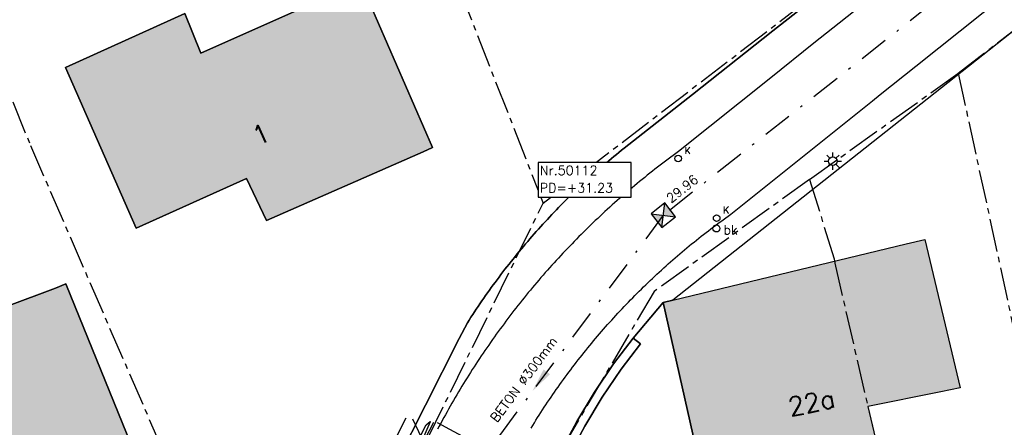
# Model space of a CAD drawing. Header units: metres. Extents: x 202952 to 203755, y 349031 to 349702.
# Tile 35 of 84: x 203191 to 203234, y 349393 to 349410. Entities that reach past the tile are written whole.
import ezdxf
from ezdxf.enums import TextEntityAlignment as Align

# ---------------------------------------------------------------- set-up
doc = ezdxf.new("R2010")
doc.units = ezdxf.units.M
doc.linetypes.add('1-200 CENTER', pattern=[4.28625, 2.8575, -0.47625, 0.47625, -0.47625])
doc.linetypes.add('1-200 DASHDOT', pattern=[2.54, 1.27, -0.635, 0, -0.635])
for name, color, linetype in [('bgt.onbegroeidterreindeel', 252, 'Continuous'), ('PH-BEST-BEBOUWING', 1, 'Continuous'), ('PH-BEST-BEBOUWING-ARCERING', 254, 'Continuous'), ('PH-BEST-BEGROEIIING', 252, 'Continuous'), ('PH-BEST-BRANDKRAAN', 6, 'Continuous'), ('PH-BEST-HUISNUMMER', 7, 'Continuous'), ('PH-BEST-KADASTRALE-GRENS', 240, '1-200 CENTER'), ('PH-BEST-KL-DATA_EUROFIBER', 115, '1-200 EUROFIBER'), ('PH-BEST-KL-DATA_GEBROERDES van donk', 115, '1-200 DATA'), ('PH-BEST-KL-DATA_KPN', 115, '1-200 TELEFONIE-KPN'), ('PH-BEST-KL-DATA_ZIGGO BV', 115, '1-200 ZIGGO'), ('PH-BEST-KL-LAAGSPANNING-ENEXIS', 115, '1-200 LAAGSPANNING'), ('PH-BEST-KOLK', 8, 'Continuous'), ('PH-BEST-LICHTMAST-HANDHAVENB', 6, 'Continuous'), ('PH-BEST-PUT-HANDHAVEN', 44, 'Continuous'), ('PH-BEST-RIO-HANDHAVEN-GEMENGD', 44, '1-200 DASHDOT'), ('PH-BEST-RIO-TEKST', 8, 'Continuous'), ('PH-BEST-RIO-TEKST-PUTTENSTAAT', 8, 'Continuous'), ('PH-BEST-RIO-TEKST-VLOEIVLAK', 8, 'Continuous'), ('PH-BEST-WEGDEEL', 254, 'Continuous')]:
    doc.layers.add(name, color=color, linetype=linetype)
doc.styles.add('RDL_MAATVOERING', font='romans.shx')
doc.styles.add('ROMANS', font='romans.shx')
doc.linetypes.add('1-200 DATA', pattern='A,1.5,-0.6,["DATA",ROMANS,S=0.24,R=0,X=-0.5,Y=-0.12],-0.3', length=2.4)
doc.linetypes.add('1-200 EUROFIBER', pattern='A,1.5,-0.6,["EURO",ROMANS,S=0.24,R=0,X=-0.5,Y=-0.12],-0.65', length=2.75)
doc.linetypes.add('1-200 LAAGSPANNING', pattern='A,1.5,-0.6,["LS",ROMANS,S=0.24,R=0,X=-0.45,Y=-0.12],-0.05', length=2.15)
doc.linetypes.add('1-200 TELEFONIE-KPN', pattern='A,1.5,-0.6,["KPN",ROMANS,S=0.24,R=0,X=-0.5,Y=-0.12],-0.3', length=2.4)
doc.linetypes.add('1-200 ZIGGO', pattern='A,1.5,-0.6,["ZIGGO",ROMANS,S=0.24,R=0,X=-0.5,Y=-0.12],-0.65', length=2.75)

# ---------------------------------------------------------------- blocks, each defined once
blk = doc.blocks.new('*U50')
blk.add_circle((0, 0), 0.142)
at = {"ltscale": 0.05, "style": 'ROMANS'}
blk.add_text('K', height=0.3, dxfattribs=at).set_placement((0.277, 0.195))
blk = doc.blocks.new('*U26')
h = blk.add_hatch(color=256)
h.paths.add_polyline_path([(0, 0), (-0.375, 0.375), (-0.375, -0.375)])
h.paths.add_polyline_path([(0.375, 0.375), (0, 0), (0.375, -0.375)])
for p, q in [((-0.375, -0.375), (0.375, 0.375)), ((-0.375, 0.375), (0.375, -0.375))]:
    blk.add_line(p, q)
blk.add_lwpolyline([(-0.375, -0.375), (0.375, -0.375), (0.375, 0.375), (-0.375, 0.375)], close=True)
blk = doc.blocks.new('Materialisatie')
blk.add_solid([(-1.04, 0.173), (-1.04, -0.173), (0, 0)])
at = {"style": 'ROMANS'}
blk.add_attdef('MATERIALISATIE', (-2.631, 0.657), '', height=0.4, dxfattribs=at)
blk = doc.blocks.new('Brandkraan')
blk.add_circle((0, 0), 0.15)
at = {"style": 'RDL_MAATVOERING'}
blk.add_text('bk', height=0.4, dxfattribs=at).set_placement((0.302, -0.254))
blk = doc.blocks.new('Puttenstaat bestaand')
blk.add_wipeout([(0, 0), (4, 0), (4, 1.5), (0, 1.5)])
blk.add_lwpolyline([(0, 0), (4, 0), (4, 1.5), (0, 1.5)], close=True)
at = {"style": 'ROMANS'}
for tag, p in [('NR', (0.066, 0.955)), ('PD', (0.066, 0.203))]:
    blk.add_attdef(tag, p, '', height=0.4, dxfattribs=at)
blk = doc.blocks.new('Lichtmast 2')
at = {"flags": 128}
for points in [[(-0.5, 0), (-0.25, 0)], [(-0.354, 0.354), (-0.177, 0.177)], [(0, 0.25), (0, 0.5)], [(0.177, 0.177), (0.354, 0.354)], [(0.25, 0), (0.5, 0)], [(-0.354, -0.354), (-0.177, -0.177)], [(0, -0.5), (0, -0.25)], [(0.177, -0.177), (0.354, -0.354)]]:
    blk.add_lwpolyline(points, dxfattribs=at)
blk.add_circle((0, 0), 0.25)

msp = doc.modelspace()

# ---------------------------------------------------------------- hatches: boundary and pattern name
at = {"layer": 'PH-BEST-BEBOUWING-ARCERING'}
h = msp.add_hatch(color=256, dxfattribs=at)
h.paths.add_polyline_path([(203211.704, 349412.198), (203211.086, 349413.806), (203208.249, 349421.186), (203213.52, 349423.361), (203214.574, 349420.654), (203220.854, 349423.111), (203224.101, 349414.637), (203217.244, 349411.928), (203215.905, 349411.399), (203215.459, 349412.472), (203215.042, 349413.476), (203213.767, 349412.988)], flags=17)
h.paths.add_polyline_path([(203201.14, 349403.567), (203196.384, 349401.423), (203193.335, 349408.348), (203198.482, 349410.662), (203199.169, 349408.963), (203206.059, 349412.037), (203209.163, 349404.896), (203208.758, 349404.718), (203201.998, 349401.752)], flags=16)
for points in [[(203230.377, 349400.945), (203229.565, 349400.749), (203219.511, 349398.324), (203219.092, 349398.223), (203221.651, 349386.888), (203229.178, 349388.416), (203227.917, 349393.744), (203231.066, 349394.383), (203231.895, 349394.551)], [(203193.353, 349399.03), (203192.904, 349398.847), (203188.674, 349397.258), (203188.415, 349397.152), (203191.681, 349389.702), (203196.376, 349391.617)]]:
    msp.add_hatch(color=256, dxfattribs=at).paths.add_polyline_path(points)

# ---------------------------------------------------------------- linework, layer by layer
at = {"layer": 'bgt.onbegroeidterreindeel'}
msp.add_lwpolyline([(203227.608, 349412.897), (203223.826, 349409.921), (203220.356, 349407.187), (203217.414, 349404.868), (203217.304, 349404.78), (203217.194, 349404.691), (203217.085, 349404.602), (203216.976, 349404.512), (203216.868, 349404.422), (203216.76, 349404.331), (203216.653, 349404.24), (203216.546, 349404.148), (203216.439, 349404.056), (203216.333, 349403.963), (203216.227, 349403.87), (203216.122, 349403.776), (203216.017, 349403.682), (203215.912, 349403.587), (203215.808, 349403.492), (203215.704, 349403.396), (203215.601, 349403.3), (203215.498, 349403.204), (203215.396, 349403.107), (203215.294, 349403.01), (203215.193, 349402.912), (203215.092, 349402.813), (203214.991, 349402.714), (203214.891, 349402.615), (203214.792, 349402.515), (203214.693, 349402.415), (203214.594, 349402.314), (203214.496, 349402.213), (203214.398, 349402.112), (203214.3, 349402.01), (203214.203, 349401.907), (203214.107, 349401.804), (203214.011, 349401.701), (203213.916, 349401.597), (203213.821, 349401.493), (203213.726, 349401.388), (203213.632, 349401.283), (203213.538, 349401.177), (203213.445, 349401.071), (203213.353, 349400.965), (203213.261, 349400.858), (203213.169, 349400.751), (203213.078, 349400.643), (203212.988, 349400.535), (203212.898, 349400.427), (203212.808, 349400.318), (203212.719, 349400.209), (203212.63, 349400.099), (203212.542, 349399.989), (203212.455, 349399.878), (203212.368, 349399.767), (203212.281, 349399.656), (203212.195, 349399.545), (203212.109, 349399.433), (203212.024, 349399.32), (203211.94, 349399.207), (203211.856, 349399.094), (203211.773, 349398.98), (203211.69, 349398.866), (203211.607, 349398.752), (203211.525, 349398.637), (203211.444, 349398.522), (203211.363, 349398.407), (203211.282, 349398.291), (203211.202, 349398.175), (203211.123, 349398.058), (203211.045, 349397.941), (203210.967, 349397.824), (203210.889, 349397.706), (203210.812, 349397.588), (203210.735, 349397.47), (203210.659, 349397.351), (203210.305, 349396.678), (203208.852, 349393.811), (203207.658, 349391.457)], dxfattribs=at)
for points in [[(203201.14, 349403.567), (203201.998, 349401.752), (203208.758, 349404.718), (203209.163, 349404.896), (203206.059, 349412.037), (203199.169, 349408.963), (203198.482, 349410.662), (203193.335, 349408.348), (203196.384, 349401.423), (203201.14, 349403.567)], [(203192.904, 349398.847), (203188.674, 349397.258), (203188.415, 349397.152), (203191.681, 349389.702), (203196.376, 349391.617), (203193.353, 349399.03), (203192.904, 349398.847)], [(203212.795, 349385.772), (203213.882, 349388.953), (203214.548, 349390.565), (203215.037, 349391.62), (203215.72, 349392.901), (203216.471, 349394.145), (203217.286, 349395.349), (203218.122, 349396.453), (203217.803, 349396.694), (203219.092, 349398.223), (203221.651, 349386.888), (203222.16, 349384.632), (203221.046, 349384.768), (203217.164, 349385.24), (203212.795, 349385.772)]]:
    msp.add_lwpolyline(points, close=True, dxfattribs=at)
at = {"layer": 'PH-BEST-BEBOUWING'}
for points in [[(203201.14, 349403.567), (203196.384, 349401.423), (203193.335, 349408.348), (203198.482, 349410.662), (203199.169, 349408.963), (203206.059, 349412.037), (203209.163, 349404.896), (203208.758, 349404.718), (203201.998, 349401.752), (203201.14, 349403.567)], [(203219.092, 349398.223), (203219.511, 349398.324), (203229.565, 349400.749), (203230.377, 349400.945), (203231.895, 349394.551), (203231.066, 349394.383), (203227.917, 349393.744), (203229.178, 349388.416), (203221.651, 349386.888), (203219.092, 349398.223)], [(203192.904, 349398.847), (203193.353, 349399.03), (203196.376, 349391.617), (203191.681, 349389.702), (203188.415, 349397.152), (203188.674, 349397.258), (203192.904, 349398.847)]]:
    msp.add_lwpolyline(points, close=True, dxfattribs=at)
at = {"layer": 'PH-BEST-BEGROEIIING'}
msp.add_lwpolyline([(203212.795, 349385.772), (203212.389, 349385.821), (203213.508, 349389.094), (203214.182, 349390.726), (203214.679, 349391.798), (203215.372, 349393.099), (203216.134, 349394.361), (203216.961, 349395.582), (203217.803, 349396.694), (203218.122, 349396.453), (203217.286, 349395.349), (203216.471, 349394.145), (203215.72, 349392.901), (203215.037, 349391.62), (203214.548, 349390.565), (203213.882, 349388.953), (203212.795, 349385.772)], close=True, dxfattribs=at)
at = {"layer": 'PH-BEST-KADASTRALE-GRENS', "ltscale": 0.5}
for p, q in [((203191.523, 349459.602), (203213.926, 349402.507)), ((203213.926, 349402.507), (203227.573, 349412.97)), ((203225.404, 349403.52), (203231.816, 349408.103))]:
    msp.add_line(p, q, dxfattribs=at)
for points in [[(203185.456, 349420.772), (203191.829, 349404.988), (203199.734, 349386.786), (203200.364, 349387.054), (203202.885, 349379.338)], [(203231.816, 349408.103), (203234.654, 349410.288), (203240.985, 349414.921)], [(203231.816, 349408.103), (203235.602, 349390.639), (203235.123, 349390.535)], [(203225.404, 349403.52), (203218.705, 349398.702), (203211.27, 349386.024), (203208.843, 349371.557), (203210.586, 349371.49)], [(203225.404, 349403.52), (203226.473, 349400.1), (203226.496, 349399.925), (203227.917, 349393.744), (203228.99, 349389.21)], [(203202.885, 349379.338), (203204.236, 349381.222), (203208.046, 349390.522), (203213.926, 349402.507)]]:
    msp.add_lwpolyline(points, dxfattribs=at)
at = {"layer": 'PH-BEST-KL-DATA_EUROFIBER'}
msp.add_lwpolyline([(203205.531, 349381.46), (203205.868, 349383.946), (203206.268, 349385.618), (203206.748, 349387.261), (203207.308, 349388.878), (203207.945, 349390.467), (203208.662, 349392.021), (203209.213, 349393.079)], dxfattribs=at)
at = {"layer": 'PH-BEST-KL-DATA_GEBROERDES van donk'}
msp.add_lwpolyline([(203213.958, 349392.438), (203212.913, 349390.377), (203208.691, 349392.388), (203208.307, 349393.202)], dxfattribs=at)
at = {"layer": 'PH-BEST-KL-DATA_KPN'}
msp.add_lwpolyline([(203204.037, 349373.639), (203206.431, 349386.541), (203207.666, 349389.854), (203209.07, 349393.099)], dxfattribs=at)
at = {"layer": 'PH-BEST-KL-DATA_ZIGGO BV'}
msp.add_lwpolyline([(203208.003, 349393.243), (203207.201, 349391.661), (203203.913, 349383.158), (203203.763, 349382.181)], dxfattribs=at)
at = {"layer": 'PH-BEST-KL-LAAGSPANNING-ENEXIS'}
for points in [[(203207.579, 349390.141), (203208.147, 349391.47), (203208.505, 349392.222), (203208.886, 349392.963), (203209.056, 349393.098), (203209.07, 349393.099)], [(203209.362, 349393.059), (203212.793, 349391.213)]]:
    msp.add_lwpolyline(points, dxfattribs=at)
at = {"layer": 'PH-BEST-RIO-HANDHAVEN-GEMENGD'}
for p, q in [((203253.568, 349429.088), (203219.104, 349401.984)), ((203219.104, 349401.984), (203209.024, 349388.448))]:
    msp.add_line(p, q, dxfattribs=at)
at = {"layer": 'PH-BEST-WEGDEEL'}
for points in [[(203213.408, 349392.82), (203213.477, 349392.933), (203213.547, 349393.045), (203213.617, 349393.157), (203213.688, 349393.269), (203213.759, 349393.38), (203213.83, 349393.491), (203213.902, 349393.602), (203213.974, 349393.713), (203214.047, 349393.823), (203214.12, 349393.933), (203214.194, 349394.043), (203214.268, 349394.152), (203214.343, 349394.261), (203214.418, 349394.37), (203214.494, 349394.478), (203214.57, 349394.586), (203214.647, 349394.694), (203214.724, 349394.801), (203214.801, 349394.908), (203214.879, 349395.015), (203214.957, 349395.121), (203215.036, 349395.227), (203215.115, 349395.333), (203215.195, 349395.438), (203215.275, 349395.543), (203215.356, 349395.648), (203215.437, 349395.752), (203215.519, 349395.856), (203215.601, 349395.96), (203215.683, 349396.063), (203215.766, 349396.166), (203215.849, 349396.269), (203215.933, 349396.371), (203216.017, 349396.473), (203216.101, 349396.574), (203216.186, 349396.675), (203216.272, 349396.776), (203216.358, 349396.877), (203216.444, 349396.977), (203216.531, 349397.077), (203216.618, 349397.176), (203216.705, 349397.275), (203216.793, 349397.373), (203216.881, 349397.471), (203216.97, 349397.569), (203217.059, 349397.667), (203217.149, 349397.764), (203217.239, 349397.861), (203217.33, 349397.957), (203217.421, 349398.053), (203217.512, 349398.149), (203217.604, 349398.244), (203217.696, 349398.339), (203217.788, 349398.433), (203217.881, 349398.527), (203217.974, 349398.621), (203218.067, 349398.714), (203218.161, 349398.807), (203218.255, 349398.899), (203218.35, 349398.991), (203218.445, 349399.082), (203218.541, 349399.173), (203218.637, 349399.264), (203218.733, 349399.354), (203218.83, 349399.444), (203218.927, 349399.534), (203219.025, 349399.623), (203219.123, 349399.712), (203219.221, 349399.801), (203219.32, 349399.889), (203219.419, 349399.976), (203219.518, 349400.063), (203219.618, 349400.15), (203219.718, 349400.236), (203219.818, 349400.322), (203219.919, 349400.407), (203220.02, 349400.492), (203220.122, 349400.577), (203220.224, 349400.661), (203220.326, 349400.745), (203220.429, 349400.828), (203220.532, 349400.911), (203220.635, 349400.993), (203220.739, 349401.075), (203220.843, 349401.156), (203220.947, 349401.237), (203221.052, 349401.318), (203221.157, 349401.398), (203221.262, 349401.478), (203221.368, 349401.557), (203221.474, 349401.636), (203221.58, 349401.714), (203221.687, 349401.792), (203221.794, 349401.869), (203221.901, 349401.946), (203222.009, 349402.023), (203228.113, 349406.911), (203228.457, 349407.185), (203229.986, 349408.403), (203239.618, 349416.076)], [(203240.704, 349414.684), (203234.654, 349410.288), (203219.511, 349398.324), (203219.092, 349398.223), (203217.803, 349396.694), (203216.961, 349395.582), (203216.134, 349394.361), (203215.372, 349393.099), (203214.679, 349391.798), (203214.182, 349390.726), (203213.508, 349389.094), (203212.389, 349385.821), (203212.184, 349384.043), (203211.704, 349379.892), (203211.624, 349379.204), (203211.428, 349377.508), (203211.414, 349377.385)], [(203207.658, 349391.457), (203208.852, 349393.811), (203210.305, 349396.678), (203210.659, 349397.351), (203210.735, 349397.47), (203210.812, 349397.588), (203210.889, 349397.706), (203210.967, 349397.824), (203211.045, 349397.941), (203211.123, 349398.058), (203211.202, 349398.175), (203211.282, 349398.291), (203211.363, 349398.407), (203211.444, 349398.522), (203211.525, 349398.637), (203211.607, 349398.752), (203211.69, 349398.866), (203211.773, 349398.98), (203211.856, 349399.094), (203211.94, 349399.207), (203212.024, 349399.32), (203212.109, 349399.433), (203212.195, 349399.545), (203212.281, 349399.656), (203212.368, 349399.767), (203212.455, 349399.878), (203212.542, 349399.989), (203212.63, 349400.099), (203212.719, 349400.209), (203212.808, 349400.318), (203212.898, 349400.427), (203212.988, 349400.535), (203213.078, 349400.643), (203213.169, 349400.751), (203213.261, 349400.858), (203213.353, 349400.965), (203213.445, 349401.071), (203213.538, 349401.177), (203213.632, 349401.283), (203213.726, 349401.388), (203213.821, 349401.493), (203213.916, 349401.597), (203214.011, 349401.701), (203214.107, 349401.804), (203214.203, 349401.907), (203214.3, 349402.01), (203214.398, 349402.112), (203214.496, 349402.213), (203214.594, 349402.314), (203214.693, 349402.415), (203214.792, 349402.515), (203214.891, 349402.615), (203214.991, 349402.714), (203215.092, 349402.813), (203215.193, 349402.912), (203215.294, 349403.01), (203215.396, 349403.107), (203215.498, 349403.204), (203215.601, 349403.3), (203215.704, 349403.396), (203215.808, 349403.492), (203215.912, 349403.587), (203216.017, 349403.682), (203216.122, 349403.776), (203216.227, 349403.87), (203216.333, 349403.963), (203216.439, 349404.056), (203216.546, 349404.148), (203216.653, 349404.24), (203216.76, 349404.331), (203216.868, 349404.422), (203216.976, 349404.512), (203217.085, 349404.602), (203217.194, 349404.691), (203217.304, 349404.78), (203217.414, 349404.868), (203220.356, 349407.187), (203223.826, 349409.921), (203227.608, 349412.897)], [(203228.121, 349411.407), (203225.586, 349409.385), (203223.732, 349407.905), (203219.765, 349404.728), (203219.65, 349404.645), (203219.536, 349404.562), (203219.422, 349404.478), (203219.309, 349404.394), (203219.196, 349404.309), (203219.083, 349404.223), (203218.97, 349404.138), (203218.858, 349404.052), (203218.746, 349403.965), (203218.635, 349403.878), (203218.524, 349403.79), (203218.413, 349403.702), (203218.303, 349403.613), (203218.193, 349403.524), (203218.083, 349403.435), (203217.974, 349403.345), (203217.865, 349403.255), (203217.757, 349403.165), (203217.649, 349403.074), (203217.541, 349402.982), (203217.434, 349402.89), (203217.327, 349402.797), (203217.22, 349402.704), (203217.114, 349402.611), (203217.008, 349402.518), (203216.902, 349402.424), (203216.797, 349402.329), (203216.692, 349402.234), (203216.588, 349402.138), (203216.484, 349402.042), (203216.381, 349401.946), (203216.278, 349401.849), (203216.175, 349401.752), (203216.073, 349401.654), (203215.971, 349401.556), (203215.869, 349401.458), (203215.768, 349401.359), (203215.667, 349401.26), (203215.567, 349401.161), (203215.467, 349401.061), (203215.367, 349400.96), (203215.268, 349400.859), (203215.17, 349400.758), (203215.072, 349400.656), (203214.974, 349400.554), (203214.877, 349400.451), (203214.78, 349400.348), (203214.683, 349400.245), (203214.587, 349400.141), (203214.491, 349400.037), (203214.395, 349399.933), (203214.3, 349399.828), (203214.206, 349399.723), (203214.112, 349399.618), (203214.019, 349399.512), (203213.926, 349399.406), (203213.833, 349399.299), (203213.741, 349399.192), (203213.649, 349399.084), (203213.557, 349398.976), (203213.466, 349398.868), (203213.375, 349398.759), (203213.285, 349398.65), (203213.196, 349398.541), (203213.107, 349398.431), (203213.018, 349398.321), (203212.929, 349398.211), (203212.841, 349398.1), (203212.754, 349397.989), (203212.667, 349397.877), (203212.581, 349397.765), (203212.495, 349397.653), (203212.409, 349397.54), (203212.324, 349397.427), (203212.239, 349397.314), (203212.155, 349397.2), (203212.071, 349397.086), (203211.988, 349396.972), (203211.905, 349396.857), (203211.823, 349396.742), (203211.741, 349396.627), (203211.66, 349396.511), (203211.579, 349396.395), (203211.499, 349396.279), (203211.419, 349396.162), (203211.339, 349396.045), (203211.26, 349395.928), (203211.181, 349395.81), (203211.103, 349395.692), (203211.026, 349395.574), (203210.949, 349395.455), (203210.873, 349395.336), (203210.797, 349395.217), (203210.721, 349395.098), (203210.646, 349394.978), (203210.571, 349394.858), (203210.497, 349394.738), (203210.423, 349394.617), (203210.35, 349394.496), (203210.277, 349394.375), (203210.205, 349394.253), (203210.134, 349394.131), (203210.063, 349394.009), (203209.992, 349393.887), (203209.922, 349393.764), (203209.852, 349393.641), (203209.783, 349393.518), (203209.715, 349393.394), (203209.647, 349393.27), (203209.579, 349393.146), (203209.512, 349393.021), (203209.445, 349392.896), (203209.379, 349392.771)]]:
    msp.add_lwpolyline(points, dxfattribs=at)

# ---------------------------------------------------------------- block references
at = {"layer": 'PH-BEST-BRANDKRAAN', "color": 9}
msp.add_blockref('Brandkraan', (203221.393, 349401.414), dxfattribs=at)
at = {"layer": 'PH-BEST-KOLK', "color": 9}
for p in [(203219.741, 349404.425), (203221.404, 349401.859)]:
    msp.add_blockref('*U50', p, dxfattribs=at)
at = {"layer": 'PH-BEST-KOLK'}
for p in [(203219.741, 349404.425), (203221.404, 349401.859)]:
    msp.add_blockref('*U50', p, dxfattribs=at)
at = {"layer": 'PH-BEST-LICHTMAST-HANDHAVENB', "color": 9, "xscale": 0.75, "yscale": 0.75, "zscale": 0.75}
msp.add_blockref('Lichtmast 2', (203226.414, 349404.308), dxfattribs=at)
at = {"layer": 'PH-BEST-LICHTMAST-HANDHAVENB', "xscale": 0.75, "yscale": 0.75, "zscale": 0.75}
msp.add_blockref('Lichtmast 2', (203226.414, 349404.308), dxfattribs=at)
at = {"layer": 'PH-BEST-PUT-HANDHAVEN', "rotation": 38.18306194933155}
msp.add_blockref('*U26', (203219.104, 349401.984), dxfattribs=at)
at = {"layer": 'PH-BEST-RIO-TEKST'}
ref = msp.add_blockref('Materialisatie', (203213.462, 349394.407), dxfattribs=dict(at, rotation=233.3256503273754))
ref.add_attrib('MATERIALISATIE', 'BETON %%c300mm ', (203211.938, 349393.034), dxfattribs={"layer": '0', "height": 0.4, "rotation": 53.3257, "style": 'ROMANS'})

# ---------------------------------------------------------------- texts
at = {"layer": 'PH-BEST-HUISNUMMER', "style": 'ROMANS'}
for s, rotation, p in [('1', 23.7, (203201.765, 349405.472)), ('22a', 11.5, (203225.494, 349393.917))]:
    msp.add_text(s, height=0.8, rotation=rotation, dxfattribs=at).set_placement(p, align=Align.MIDDLE_CENTER)
at = {"layer": 'PH-BEST-RIO-TEKST-VLOEIVLAK', "style": 'ROMANS'}
msp.add_text('29.96', height=0.4, rotation=38.1831, dxfattribs=at).set_placement((203219.437, 349402.491))

# ---------------------------------------------------------------- next in the draw order: block references
at = {"layer": 'PH-BEST-RIO-TEKST-PUTTENSTAAT'}
msp.add_blockref('Puttenstaat bestaand', (203213.716, 349402.76), dxfattribs=at).add_auto_attribs({'PD': 'PD=+31.23', 'NR': 'Nr.50112'})

doc.saveas('drawing.dxf')
